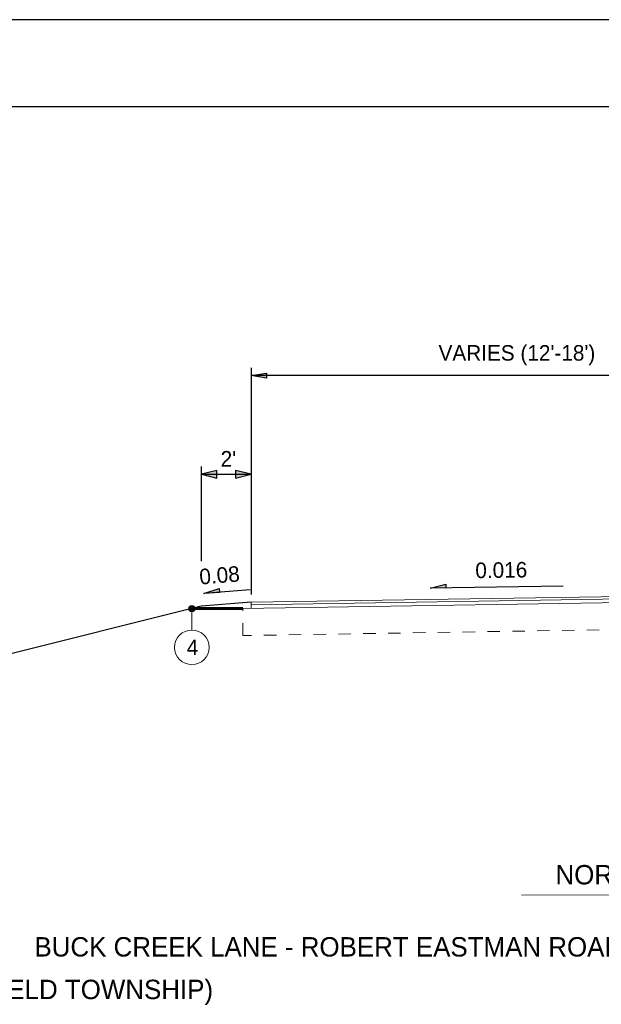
# Model space of a CAD drawing. Header units: feet. Extents: x 1615653 to 1618118, y 708897 to 711917.
# Tile 121 of 183: x 1618068.42 to 1618073.11, y 710714.5 to 710722.43. Entities that reach past the tile are written whole.
import ezdxf
from ezdxf.enums import TextEntityAlignment as Align

# ---------------------------------------------------------------- set-up
doc = ezdxf.new("R2010")
doc.units = ezdxf.units.FT
doc.header["$LTSCALE"] = 20
doc.header["$MEASUREMENT"] = 0
doc.linetypes.add('DASHED2', pattern=[0.375, 0.25, -0.125])
doc.linetypes.add('DGN Style 3', pattern=[1.792565, 1.280403, -0.512161])
for name, color, linetype, lineweight in [('Level 1', 7, 'Continuous', 0), ('Level 11', 7, 'Continuous', 0), ('Level 21', 7, 'Continuous', 0), ('Level 40', 7, 'Continuous', 0), ('Level 59', 7, 'Continuous', 0), ('Level 8', 7, 'Continuous', 0), ('TYPSEC', 6, 'Continuous', 60)]:
    doc.layers.add(name, color=color, linetype=linetype, lineweight=lineweight)
doc.layers.add('Level 1 (Construction)', color=7, linetype='Continuous', lineweight=0, plot=False)
doc.styles.add('Style-WORKING', font='WORKING.shx')

msp = doc.modelspace()

# ---------------------------------------------------------------- hatches: boundary and pattern name
at = {"layer": 'Level 11', "linetype": 'DGN Style 3', "lineweight": -3}
h = msp.add_hatch(color=1, dxfattribs=at)
h.dxf.hatch_style = 2
h.paths.add_polyline_path([(1618069.90554, 710717.80838), (1618070.02762, 710717.8495), (1618070.03011, 710717.81834)])
h = msp.add_hatch(color=1, dxfattribs=at)
h.dxf.hatch_style = 2
h.paths.add_polyline_path([(1618071.72802, 710717.8521), (1618071.85249, 710717.88529), (1618071.85297, 710717.85405)])
at = {"layer": 'Level 40', "linetype": 'Continuous', "lineweight": 13}
h = msp.add_hatch(color=7, dxfattribs=at)
h.dxf.hatch_style = 2
edge = h.paths.add_edge_path()
edge.add_arc((1618069.80886, 710717.68741), 0.02499, 0, 360)
at = {"layer": 'Level 59', "linetype": 'Continuous', "lineweight": -3}
h = msp.add_hatch(color=1, dxfattribs=at)
h.dxf.hatch_style = 2
h.paths.add_polyline_path([(1618070.41049, 710719.54171), (1618070.28552, 710719.56254), (1618070.41049, 710719.58337)])
h = msp.add_hatch(color=1, dxfattribs=at)
h.dxf.hatch_style = 2
h.paths.add_polyline_path([(1618070.41049, 710719.54171), (1618070.28552, 710719.56254), (1618070.41049, 710719.58337)])
h = msp.add_hatch(color=1, dxfattribs=at)
h.dxf.hatch_style = 2
h.paths.add_polyline_path([(1618070.01058, 710718.79938), (1618069.88561, 710718.76814), (1618070.01058, 710718.7369)])
h = msp.add_hatch(color=1, dxfattribs=at)
h.dxf.hatch_style = 2
h.paths.add_polyline_path([(1618070.16054, 710718.7369), (1618070.28552, 710718.76814), (1618070.16054, 710718.79938)])

# ---------------------------------------------------------------- linework, layer by layer
at = {"layer": 'Level 1', "color": 2, "linetype": 'Continuous', "lineweight": -3}
msp.add_line((1618059.00308, 710721.72658), (1618090.4958, 710721.72658), dxfattribs=at)
at = {"layer": 'Level 1 (Construction)', "color": 2, "linetype": 'DGN Style 3', "lineweight": -3}
msp.add_line((1618090.99569, 710722.42642), (1618057.00354, 710722.42642), dxfattribs=at)
at = {"layer": 'Level 11', "color": 1, "linetype": 'DGN Style 3', "lineweight": -3}
for p, q in [((1618069.90554, 710717.80838), (1618070.02762, 710717.8495)), ((1618070.02762, 710717.8495), (1618070.03011, 710717.81834)), ((1618071.72802, 710717.8521), (1618071.85249, 710717.88529)), ((1618071.85297, 710717.85405), (1618071.72802, 710717.8521)), ((1618071.85249, 710717.88529), (1618071.85297, 710717.85405)), ((1618070.03011, 710717.81834), (1618069.90554, 710717.80838))]:
    msp.add_line(p, q, dxfattribs=at)
at = {"layer": 'Level 21', "color": 7, "linetype": 'Continuous', "lineweight": 13}
for p, q in [((1618074.28459, 710717.80246), (1618070.28552, 710717.73848)), ((1618074.28492, 710717.78163), (1618070.28585, 710717.71765)), ((1618069.80886, 710717.51538), (1618069.80886, 710717.68741)), ((1618074.28539, 710717.75247), (1618070.21886, 710717.68741)), ((1618070.28552, 710717.68847), (1618070.28552, 710717.73848))]:
    msp.add_line(p, q, dxfattribs=at)
at = {"layer": 'Level 21', "color": 7, "linetype": 'DASHED2', "lineweight": 13, "ltscale": 0.001}
for p, q in [((1618070.21886, 710717.47077), (1618070.21886, 710717.68741)), ((1618074.28886, 710717.53589), (1618070.21886, 710717.47077))]:
    msp.add_line(p, q, dxfattribs=at)
at = {"layer": 'Level 21'}
msp.add_line((1618072.46212, 710715.38145), (1618076.35181, 710715.39315), dxfattribs=at)
at = {"layer": 'Level 40', "color": 7, "linetype": 'Continuous', "lineweight": 13}
for centre, radius in [((1618069.80886, 710717.68741), 0.02499), ((1618069.80887, 710717.3759), 0.13948)]:
    msp.add_circle(centre, radius, dxfattribs=at)
at = {"layer": 'Level 59', "color": 7, "linetype": 'Continuous', "lineweight": -3}
for p, q in [((1618070.28552, 710719.62502), (1618070.28552, 710717.80098)), ((1618070.28552, 710719.62502), (1618070.28552, 710718.10359)), ((1618074.28459, 710719.56254), (1618070.28552, 710719.56254)), ((1618069.88561, 710718.06988), (1618069.88561, 710718.83062)), ((1618069.88561, 710718.76814), (1618070.28552, 710718.76814)), ((1618072.79715, 710717.86878), (1618071.72802, 710717.8521)), ((1618070.27773, 710717.83815), (1618069.90554, 710717.80838))]:
    msp.add_line(p, q, dxfattribs=at)
at = {"layer": 'Level 59', "color": 1, "linetype": 'Continuous', "lineweight": -3}
for p, q in [((1618070.28552, 710719.56254), (1618070.41049, 710719.58337)), ((1618070.28552, 710719.56254), (1618070.41049, 710719.58337)), ((1618070.41049, 710719.54171), (1618070.28552, 710719.56254)), ((1618070.41049, 710719.54171), (1618070.28552, 710719.56254)), ((1618070.41049, 710719.58337), (1618070.41049, 710719.54171)), ((1618070.41049, 710719.58337), (1618070.41049, 710719.54171)), ((1618070.01058, 710718.79938), (1618069.88561, 710718.76814)), ((1618070.01058, 710718.7369), (1618070.01058, 710718.79938)), ((1618070.16054, 710718.79938), (1618070.16054, 710718.7369)), ((1618070.28552, 710718.76814), (1618070.16054, 710718.79938)), ((1618069.88561, 710718.76814), (1618070.01058, 710718.7369)), ((1618070.16054, 710718.7369), (1618070.28552, 710718.76814)), ((1618069.90554, 710717.80838), (1618070.02762, 710717.8495)), ((1618070.02762, 710717.8495), (1618070.03011, 710717.81834)), ((1618071.72802, 710717.8521), (1618071.85249, 710717.88529)), ((1618071.85249, 710717.88529), (1618071.85297, 710717.85405))]:
    msp.add_line(p, q, dxfattribs=at)
at = {"layer": 'Level 8', "color": 3, "linetype": 'Continuous', "lineweight": -3}
for p, q in [((1618069.88497, 710717.70643), (1618067.77766, 710717.17961)), ((1618070.28552, 710717.73848), (1618069.88561, 710717.70648))]:
    msp.add_line(p, q, dxfattribs=at)
at = {"layer": 'TYPSEC'}
msp.add_line((1618070.21886, 710717.68741), (1618069.80886, 710717.68741), dxfattribs=at)

# ---------------------------------------------------------------- texts
at = {"layer": 'Level 40', "color": 7, "linetype": 'Continuous', "lineweight": 13, "style": 'Style-WORKING'}
msp.add_text("2'", height=0.124971, dxfattribs=at).set_placement((1618070.10312, 710718.83061), align=Align.CENTER)
msp.add_text('4', height=0.12497, dxfattribs=at).set_placement((1618069.81383, 710717.37583), align=Align.MIDDLE_CENTER)
at = {"layer": 'Level 40', "color": 7, "linetype": 'Continuous', "lineweight": 30, "style": 'Style-WORKING'}
for s, p in [('NORMAL RESURFACING SECTION ', (1618074.49206, 710715.54646)), ("BUCK CREEK LANE - ROBERT EASTMAN ROAD TO 945' NORTH OF ROBERT EASTMAN ROAD = 945 FT. = 0.18 MILES", (1618074.35017, 710714.96608)), ('(SPRINGFIELD TOWNSHIP)', (1618068.6244, 710714.6233))]:
    msp.add_text(s, height=0.155964, dxfattribs=at).set_placement(p, align=Align.MIDDLE_CENTER)
at = {"layer": 'Level 59', "color": 7, "linetype": 'Continuous', "lineweight": 13, "style": 'Style-WORKING'}
msp.add_text("VARIES (12'-18')", height=0.1249711, dxfattribs=at).set_placement((1618071.79496, 710719.74543), align=Align.MIDDLE_LEFT)
for s, rotation, p in [('0.08', 4.573764, (1618069.86946, 710717.94323)), ('0.016', 0.893814, (1618072.09112, 710717.99486))]:
    msp.add_text(s, height=0.124971, rotation=rotation, dxfattribs=at).set_placement(p, align=Align.MIDDLE_LEFT)

doc.saveas('drawing.dxf')
